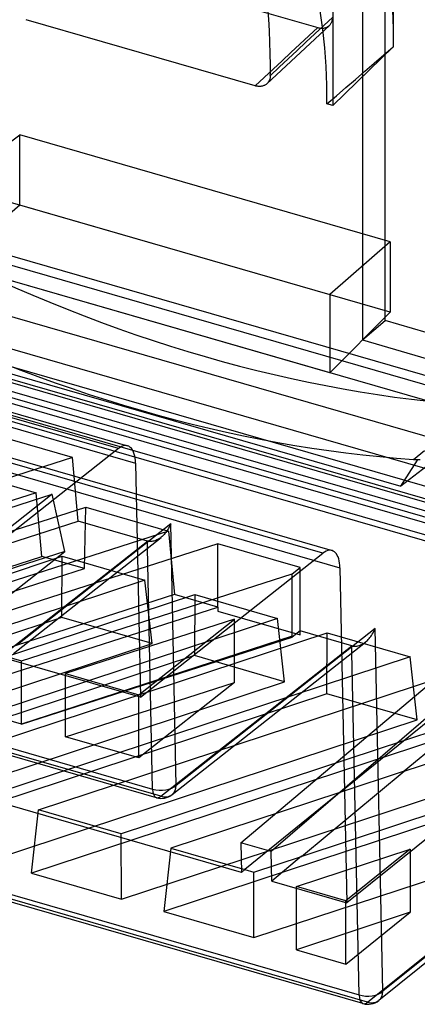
# Model space of a CAD drawing. Header units: millimetres. Extents: x 119 to 193, y -192 to -87.
# Tile 3 of 12: x 165 to 176, y -192 to -164. Entities that reach past the tile are written whole.
import ezdxf

# ---------------------------------------------------------------- set-up
doc = ezdxf.new("R2010")
doc.units = ezdxf.units.MM
doc.layers.add('MAIN-1', color=7, linetype='Continuous')
doc.layers.add('MAIN-2', color=7, linetype='Continuous')

msp = doc.modelspace()

# ---------------------------------------------------------------- linework, layer by layer
at = {"layer": 'MAIN-1'}
for p, q in [((124.692, -173.402), (168.329, -185.999)), ((168.441, -186.248), (124.803, -173.65)), ((168.854, -178.367), (164.454, -181.84)), ((168.854, -178.367), (168.833, -178.416)), ((169.01, -185.894), (168.854, -178.367)), ((168.659, -178.679), (168.632, -178.707)), ((168.686, -178.65), (168.659, -178.679)), ((168.712, -178.618), (168.686, -178.65)), ((168.737, -178.583), (168.712, -178.618)), ((168.762, -178.546), (168.737, -178.583)), ((168.787, -178.505), (168.762, -178.546)), ((168.811, -178.462), (168.787, -178.505)), ((168.833, -178.416), (168.811, -178.462)), ((164.333, -182.105), (168.572, -178.76)), ((168.603, -178.733), (168.573, -178.758)), ((168.632, -178.707), (168.603, -178.733)), ((168.329, -185.999), (168.185, -179.065)), ((130.453, -179.273), (174.268, -191.922)), ((174.38, -192.171), (130.565, -179.522)), ((174.732, -181.378), (169.01, -185.894)), ((174.648, -181.546), (174.67, -181.508)), ((174.67, -181.508), (174.692, -181.467)), ((174.692, -181.467), (174.713, -181.424)), ((174.713, -181.424), (174.732, -181.378)), ((174.95, -191.817), (174.732, -181.378)), ((187.998, -181.324), (174.95, -191.817)), ((168.889, -186.16), (174.45, -181.771)), ((174.452, -181.77), (174.479, -181.747)), ((174.479, -181.747), (174.505, -181.724)), ((174.505, -181.724), (174.53, -181.699)), ((174.53, -181.699), (174.554, -181.673)), ((174.554, -181.673), (174.578, -181.645)), ((174.578, -181.645), (174.601, -181.615)), ((174.601, -181.615), (174.625, -181.582)), ((174.625, -181.582), (174.648, -181.546)), ((187.884, -181.585), (174.832, -192.08)), ((174.268, -191.922), (174.063, -182.076))]:
    msp.add_line(p, q, dxfattribs=at)
for centre, start, end in [((168.58, -185.767), 253.838, 308.2809), ((174.519, -191.69), 253.7959, 308.7982)]:
    msp.add_arc(centre, 0.5, start, end, dxfattribs=at)
for centre, major_axis, ratio, start_param, end_param in [((168.58, -185.767), (0.139, 0.48), 0.434192, 2.194158, 3.141557), ((168.58, -185.767), (0.5, 0.01), 0.525738, -2.106695, -2.105083), ((168.58, -185.767), (0.5, 0.01), 0.525738, -2.105083, -0.543008), ((168.58, -185.767), (0.31, -0.392), 0.763187, 0.00151, 0.748059), ((174.519, -191.69), (0.5, 0.01), 0.525738, -2.107785, -2.105083), ((174.519, -191.69), (0.14, 0.48), 0.434989, 2.194466, 3.14155), ((174.519, -191.69), (0.5, 0.01), 0.525738, -2.105083, -0.543008), ((174.519, -191.69), (0.313, -0.39), 0.759025, 0.001618, 0.741282)]:
    msp.add_ellipse(centre, major_axis=major_axis, ratio=ratio, start_param=start_param, end_param=end_param, dxfattribs=at)
at = {"layer": 'MAIN-2'}
for p, q in [((175.015, -172.526), (175.015, -151.595)), ((174.361, -152.045), (174.361, -173.084)), ((175.25, -154.143), (175.25, -164.651)), ((173.512, -155.666), (173.512, -166.342)), ((166.598, -162.23), (173.078, -164.1)), ((173.229, -164.151), (173.153, -163.621)), ((175.228, -163.601), (175.248, -164.126)), ((171.283, -165.774), (164.693, -163.872)), ((173.511, -163.798), (173.254, -164.038)), ((173.469, -163.966), (173.477, -163.949)), ((173.477, -163.949), (173.485, -163.932)), ((173.485, -163.932), (173.492, -163.914)), ((173.492, -163.914), (173.497, -163.896)), ((173.497, -163.896), (173.502, -163.877)), ((173.502, -163.877), (173.506, -163.858)), ((171.618, -165.712), (173.413, -164.038)), ((173.078, -164.1), (172.821, -164.339)), ((173.254, -164.038), (172.998, -164.277)), ((173.078, -164.1), (173.098, -164.105)), ((173.098, -164.105), (173.118, -164.11)), ((173.118, -164.11), (173.138, -164.113)), ((173.138, -164.113), (173.157, -164.116)), ((173.157, -164.116), (173.177, -164.117)), ((173.177, -164.117), (173.196, -164.118)), ((173.196, -164.118), (173.215, -164.117)), ((173.215, -164.117), (173.235, -164.116)), ((173.286, -164.684), (173.229, -164.151)), ((173.235, -164.116), (173.254, -164.113)), ((173.254, -164.113), (173.272, -164.11)), ((173.272, -164.11), (173.29, -164.106)), ((173.29, -164.106), (173.308, -164.1)), ((173.308, -164.1), (173.325, -164.094)), ((173.325, -164.094), (173.341, -164.087)), ((173.341, -164.087), (173.357, -164.079)), ((173.357, -164.079), (173.372, -164.07)), ((173.372, -164.07), (173.386, -164.06)), ((173.386, -164.06), (173.4, -164.05)), ((173.4, -164.05), (173.413, -164.038)), ((173.413, -164.038), (173.426, -164.026)), ((173.426, -164.026), (173.438, -164.012)), ((173.438, -164.012), (173.449, -163.998)), ((173.449, -163.998), (173.459, -163.982)), ((173.459, -163.982), (173.469, -163.966)), ((175.248, -164.126), (175.25, -164.651)), ((167.347, -176.209), (126.476, -164.41)), ((126.734, -164.327), (167.613, -176.128)), ((172.741, -164.516), (172.485, -164.756)), ((172.821, -164.339), (172.565, -164.579)), ((172.998, -164.277), (172.741, -164.516)), ((172.485, -164.756), (172.228, -164.995)), ((172.565, -164.579), (172.308, -164.818)), ((173.324, -165.219), (173.286, -164.684)), ((175.25, -164.651), (173.512, -166.342)), ((174.977, -164.886), (175.25, -164.651)), ((126.953, -164.824), (167.838, -176.627)), ((172.052, -165.057), (171.796, -165.296)), ((172.228, -164.995), (171.972, -165.234)), ((172.308, -164.818), (172.052, -165.057)), ((174.705, -165.121), (174.977, -164.886)), ((171.796, -165.296), (171.539, -165.535)), ((171.972, -165.234), (171.716, -165.473)), ((173.343, -165.755), (173.324, -165.219)), ((174.16, -165.59), (174.433, -165.355)), ((174.433, -165.355), (174.705, -165.121)), ((171.539, -165.535), (171.283, -165.774)), ((171.664, -165.656), (171.654, -165.672)), ((171.674, -165.64), (171.664, -165.656)), ((171.682, -165.624), (171.674, -165.64)), ((171.69, -165.606), (171.682, -165.624)), ((171.697, -165.589), (171.69, -165.606)), ((171.702, -165.57), (171.697, -165.589)), ((171.707, -165.552), (171.702, -165.57)), ((171.711, -165.533), (171.707, -165.552)), ((171.713, -165.514), (171.711, -165.533)), ((171.715, -165.494), (171.713, -165.514)), ((171.716, -165.473), (171.715, -165.494)), ((173.888, -165.824), (174.16, -165.59)), ((171.303, -165.779), (171.283, -165.774)), ((171.323, -165.784), (171.303, -165.779)), ((171.343, -165.787), (171.323, -165.784)), ((171.362, -165.79), (171.343, -165.787)), ((171.382, -165.791), (171.362, -165.79)), ((171.401, -165.792), (171.382, -165.791)), ((171.421, -165.791), (171.401, -165.792)), ((171.44, -165.79), (171.421, -165.791)), ((171.459, -165.787), (171.44, -165.79)), ((171.477, -165.784), (171.459, -165.787)), ((171.495, -165.78), (171.477, -165.784)), ((171.513, -165.774), (171.495, -165.78)), ((171.53, -165.768), (171.513, -165.774)), ((171.546, -165.761), (171.53, -165.768)), ((171.562, -165.753), (171.546, -165.761)), ((171.577, -165.744), (171.562, -165.753)), ((171.591, -165.734), (171.577, -165.744)), ((171.605, -165.724), (171.591, -165.734)), ((171.618, -165.712), (171.605, -165.724)), ((171.631, -165.7), (171.618, -165.712)), ((171.643, -165.686), (171.631, -165.7)), ((171.654, -165.672), (171.643, -165.686)), ((173.343, -166.293), (173.343, -165.755)), ((173.615, -166.059), (173.888, -165.824)), ((173.343, -166.293), (173.615, -166.059)), ((173.512, -166.342), (173.343, -166.293)), ((132.437, -167.288), (173.491, -179.139)), ((162.551, -168.639), (164.513, -167.181)), ((164.513, -169.206), (164.513, -167.181)), ((175.163, -170.256), (164.513, -167.181)), ((173.227, -179.218), (132.181, -167.369)), ((132.656, -167.785), (173.717, -179.638)), ((148.277, -167.797), (183.548, -177.979)), ((186.845, -180.375), (144.38, -168.116)), ((145.627, -167.956), (184.598, -179.206)), ((144.18, -168.411), (186.745, -180.699)), ((156.43, -168.404), (178.095, -174.658)), ((143.496, -168.745), (187.729, -181.514)), ((162.551, -168.639), (173.425, -171.778)), ((187.565, -181.633), (143.36, -168.872)), ((177.84, -175.299), (156.198, -169.051)), ((158.577, -169.289), (177.152, -174.651)), ((164.513, -169.206), (162.551, -170.888)), ((175.163, -172.28), (164.513, -169.206)), ((149.824, -170.139), (181.945, -179.412)), ((175.163, -170.256), (173.425, -171.778)), ((175.163, -170.256), (175.163, -172.28)), ((185.296, -180.639), (150.726, -170.66)), ((173.425, -174.027), (162.551, -170.888)), ((185.595, -181.587), (149.824, -171.261)), ((167.979, -183.361), (127.089, -171.557)), ((150.727, -171.335), (185.538, -181.384)), ((173.425, -171.778), (173.425, -174.027)), ((156.992, -171.956), (175.467, -177.29)), ((173.425, -174.027), (175.163, -172.28)), ((174.361, -173.084), (175.015, -172.526)), ((177.13, -173.137), (175.015, -172.526)), ((174.361, -173.084), (176.617, -173.736)), ((168.571, -186.208), (124.932, -173.61)), ((179.215, -174.397), (175.467, -177.29)), ((166.022, -176.465), (163.641, -175.778)), ((167.485, -176.132), (167.44, -176.149)), ((167.529, -176.122), (167.485, -176.132)), ((167.571, -176.121), (167.529, -176.122)), ((167.612, -176.128), (167.571, -176.121)), ((167.647, -176.142), (167.612, -176.128)), ((167.68, -176.163), (167.647, -176.142)), ((167.347, -176.209), (162.709, -179.869)), ((167.394, -176.174), (167.347, -176.209)), ((167.44, -176.149), (167.394, -176.174)), ((167.711, -176.19), (167.68, -176.163)), ((167.738, -176.225), (167.711, -176.19)), ((167.763, -176.266), (167.738, -176.225)), ((167.784, -176.314), (167.763, -176.266)), ((167.802, -176.366), (167.784, -176.314)), ((167.817, -176.424), (167.802, -176.366)), ((167.828, -176.486), (167.817, -176.424)), ((175.83, -176.52), (176.148, -176.263)), ((166.022, -176.465), (160.166, -178.347)), ((166.193, -178.294), (166.022, -176.465)), ((167.835, -176.554), (167.828, -176.486)), ((167.838, -176.627), (167.835, -176.554)), ((167.838, -176.627), (167.979, -183.361)), ((175.708, -176.913), (175.948, -176.536)), ((175.83, -176.52), (175.927, -176.523)), ((175.927, -176.523), (176.021, -176.518)), ((162.597, -176.791), (164.979, -177.478)), ((175.467, -177.29), (175.708, -176.913)), ((170.884, -188.397), (132.851, -177.418)), ((164.979, -177.478), (156.934, -180.063)), ((161.595, -178.76), (165.446, -177.522)), ((165.446, -177.522), (163.266, -179.242)), ((165.149, -179.307), (164.979, -177.478)), ((165.802, -179.163), (165.446, -177.522)), ((170.867, -187.544), (182.651, -177.617)), ((183.345, -177.817), (171.737, -187.795)), ((158.363, -180.476), (166.408, -177.891)), ((166.368, -179.659), (166.408, -177.891)), ((166.408, -177.891), (168.789, -178.578)), ((160.172, -180.229), (166.193, -178.294)), ((168.181, -178.868), (166.193, -178.294)), ((168.789, -178.578), (160.745, -181.163)), ((168.789, -178.578), (168.96, -180.407)), ((170.208, -178.945), (162.018, -181.577)), ((164.014, -182.153), (168.181, -178.868)), ((168.204, -178.874), (168.181, -178.868)), ((168.185, -179.065), (168.181, -178.868)), ((168.181, -178.868), (168.181, -178.868)), ((168.181, -178.868), (168.181, -178.868)), ((168.181, -178.868), (168.181, -178.868)), ((168.181, -178.868), (168.181, -178.868)), ((168.181, -178.868), (168.181, -178.868)), ((168.181, -178.868), (168.181, -178.868)), ((168.228, -178.877), (168.204, -178.874)), ((168.253, -178.88), (168.228, -178.877)), ((168.279, -178.88), (168.253, -178.88)), ((168.307, -178.878), (168.279, -178.88)), ((168.335, -178.873), (168.307, -178.878)), ((168.365, -178.867), (168.335, -178.873)), ((168.395, -178.857), (168.365, -178.867)), ((168.426, -178.846), (168.395, -178.857)), ((168.456, -178.833), (168.426, -178.846)), ((168.487, -178.817), (168.456, -178.833)), ((168.516, -178.799), (168.487, -178.817)), ((168.545, -178.779), (168.516, -178.799)), ((168.573, -178.758), (168.545, -178.779)), ((172.572, -179.627), (170.208, -178.945)), ((170.208, -180.765), (170.208, -178.945)), ((165.802, -179.163), (161.391, -180.581)), ((163.306, -181.134), (165.802, -179.163)), ((167.979, -183.361), (173.227, -179.218)), ((173.275, -179.185), (173.227, -179.218)), ((173.32, -179.16), (173.275, -179.185)), ((173.365, -179.143), (173.32, -179.16)), ((173.408, -179.133), (173.365, -179.143)), ((173.45, -179.132), (173.408, -179.133)), ((173.49, -179.139), (173.45, -179.132)), ((173.526, -179.153), (173.49, -179.139)), ((173.559, -179.174), (173.526, -179.153)), ((173.589, -179.202), (173.559, -179.174)), ((173.617, -179.236), (173.589, -179.202)), ((173.642, -179.278), (173.617, -179.236)), ((174.512, -192.129), (130.697, -179.481)), ((153.616, -183.301), (165.729, -179.306)), ((156.94, -181.945), (165.149, -179.307)), ((166.368, -179.659), (165.149, -179.307)), ((165.723, -181.063), (165.729, -179.306)), ((165.729, -179.306), (168.111, -179.994)), ((173.663, -179.325), (173.642, -179.278)), ((173.681, -179.378), (173.663, -179.325)), ((173.696, -179.435), (173.681, -179.378)), ((173.706, -179.498), (173.696, -179.435)), ((173.714, -179.565), (173.706, -179.498)), ((158.159, -182.297), (166.368, -179.659)), ((164.56, -182.311), (172.342, -179.809)), ((172.342, -179.809), (172.572, -179.627)), ((172.342, -181.599), (172.342, -179.809)), ((172.572, -181.447), (172.572, -179.627)), ((173.717, -179.638), (173.714, -179.565)), ((173.717, -179.638), (173.918, -189.273)), ((168.111, -179.994), (155.997, -183.989)), ((168.314, -181.811), (168.111, -179.994)), ((185.062, -180.311), (173.917, -189.273)), ((157.426, -184.401), (169.54, -180.406)), ((168.96, -180.407), (160.751, -183.045)), ((170.206, -180.767), (168.96, -180.407)), ((169.54, -180.406), (169.534, -182.163)), ((169.54, -180.406), (171.921, -181.094)), ((162.018, -183.397), (170.205, -180.766)), ((170.204, -180.766), (170.208, -180.886)), ((170.208, -180.886), (172.572, -181.568)), ((165.723, -181.063), (153.412, -185.123)), ((171.921, -181.094), (159.808, -185.089)), ((168.314, -181.811), (165.723, -181.063)), ((170.685, -181.116), (165.829, -182.677)), ((167.937, -183.285), (170.685, -181.116)), ((170.685, -182.936), (170.685, -181.116)), ((172.125, -182.911), (171.921, -181.094)), ((161.237, -185.501), (173.35, -181.506)), ((172.569, -181.449), (172.342, -181.628)), ((174.06, -181.879), (172.569, -181.449)), ((172.572, -181.568), (172.569, -181.449)), ((173.344, -183.263), (173.35, -181.506)), ((173.35, -181.506), (175.732, -182.194)), ((162.018, -181.577), (164.56, -182.311)), ((172.342, -181.599), (164.56, -184.13)), ((164.56, -184.13), (172.343, -181.629)), ((172.342, -181.599), (172.34, -181.63)), ((174.393, -181.812), (174.423, -181.792)), ((174.423, -181.792), (174.452, -181.77)), ((174.512, -192.129), (187.565, -181.633)), ((156.003, -185.871), (168.314, -181.811)), ((168.571, -186.208), (174.06, -181.879)), ((174.063, -182.076), (174.059, -181.879)), ((174.06, -181.879), (174.086, -181.886)), ((174.086, -181.886), (174.114, -181.889)), ((174.114, -181.889), (174.142, -181.891)), ((174.142, -181.891), (174.172, -181.89)), ((174.172, -181.89), (174.202, -181.887)), ((174.202, -181.887), (174.234, -181.88)), ((174.234, -181.88), (174.266, -181.871)), ((174.266, -181.871), (174.298, -181.86)), ((174.298, -181.86), (174.33, -181.846)), ((174.33, -181.846), (174.362, -181.83)), ((174.362, -181.83), (174.393, -181.812)), ((169.534, -182.163), (157.223, -186.223)), ((175.732, -182.194), (163.618, -186.189)), ((164.56, -184.13), (164.56, -182.311)), ((172.125, -182.911), (169.534, -182.163)), ((175.935, -184.011), (175.732, -182.194)), ((165.047, -186.601), (177.161, -182.606)), ((159.814, -186.971), (172.125, -182.911)), ((165.829, -182.677), (167.937, -183.285)), ((165.829, -184.497), (165.829, -182.677)), ((165.829, -184.497), (170.685, -182.936)), ((170.685, -182.936), (167.937, -185.105)), ((175.542, -184.614), (177.789, -182.788)), ((173.344, -183.263), (161.033, -187.323)), ((164.56, -184.13), (162.018, -183.397)), ((167.937, -185.105), (167.937, -183.285)), ((175.935, -184.011), (173.344, -183.263)), ((163.624, -188.071), (175.935, -184.011)), ((177.335, -184.022), (175.541, -184.613)), ((175.565, -185.489), (180.35, -183.911)), ((177.335, -184.022), (175.565, -185.489)), ((177.155, -184.363), (164.844, -188.423)), ((167.937, -185.105), (165.829, -184.497)), ((175.541, -184.613), (167.429, -187.289)), ((173.712, -186.1), (175.542, -184.614)), ((167.435, -189.171), (179.746, -185.111)), ((180.706, -185.548), (168.654, -189.523)), ((172.616, -187.935), (175.565, -185.489)), ((175.565, -185.489), (173.713, -186.1)), ((173.713, -186.1), (168.858, -187.701)), ((173.713, -186.1), (170.985, -188.315)), ((164.844, -188.423), (165.047, -186.601)), ((167.429, -187.289), (165.047, -186.601)), ((177.245, -186.408), (172.617, -187.935)), ((167.435, -189.171), (167.429, -187.289)), ((168.858, -187.701), (168.654, -189.523)), ((168.858, -187.701), (170.985, -188.315)), ((171.737, -187.795), (170.867, -187.544)), ((170.867, -187.544), (170.884, -188.397)), ((172.465, -188.804), (175.738, -187.724)), ((175.738, -187.724), (173.886, -189.214)), ((175.738, -187.724), (175.738, -189.543)), ((171.239, -188.389), (172.616, -187.935)), ((171.755, -188.649), (171.737, -187.795)), ((172.616, -187.934), (171.755, -188.649)), ((170.884, -188.397), (170.985, -188.315)), ((170.985, -188.315), (171.239, -188.389)), ((171.245, -190.271), (177.328, -188.265)), ((164.844, -188.423), (167.435, -189.171)), ((171.245, -190.271), (171.239, -188.389)), ((171.755, -188.649), (173.918, -189.273)), ((173.886, -189.214), (172.465, -188.804)), ((172.465, -190.623), (172.465, -188.804)), ((173.886, -191.033), (173.886, -189.214)), ((168.654, -189.523), (171.245, -190.271)), ((175.738, -189.543), (172.465, -190.623)), ((173.886, -191.033), (175.738, -189.543)), ((172.465, -190.623), (173.886, -191.033))]:
    msp.add_line(p, q, dxfattribs=at)
for centre, major_axis, ratio, start_param, end_param in [((154.186, -160.114), (13.253, -15.303), 0.75, 0.713724, 1.010831), ((154.186, -160.114), (13.253, -15.303), 0.75, 0.696687, 0.713724), ((169.838, -136.883), (-27.725, 32.014), 0.75, 2.067425, 2.501616), ((167.988, -138.485), (-27.683, 31.965), 0.75, 2.068697, 2.500344), ((168.58, -185.767), (0.139, 0.48), 0.434192, 3.141557, 3.14209), ((168.58, -185.767), (0.139, 0.48), 0.434192, -3.141095, -2.588044), ((168.58, -185.767), (0.31, -0.392), 0.763187, -0.822545, -0.000046), ((168.58, -185.767), (0.31, -0.392), 0.763187, -0.000046, 0.00151), ((174.519, -191.69), (0.14, 0.48), 0.434989, 3.14155, 3.142323), ((174.519, -191.69), (0.14, 0.48), 0.434989, -3.140863, -2.57901), ((174.519, -191.69), (0.313, -0.39), 0.759025, -0.829613, -0.000047), ((174.519, -191.69), (0.313, -0.39), 0.759025, -0.000047, 0.001618)]:
    msp.add_ellipse(centre, major_axis=major_axis, ratio=ratio, start_param=start_param, end_param=end_param, dxfattribs=at)

doc.saveas('drawing.dxf')
